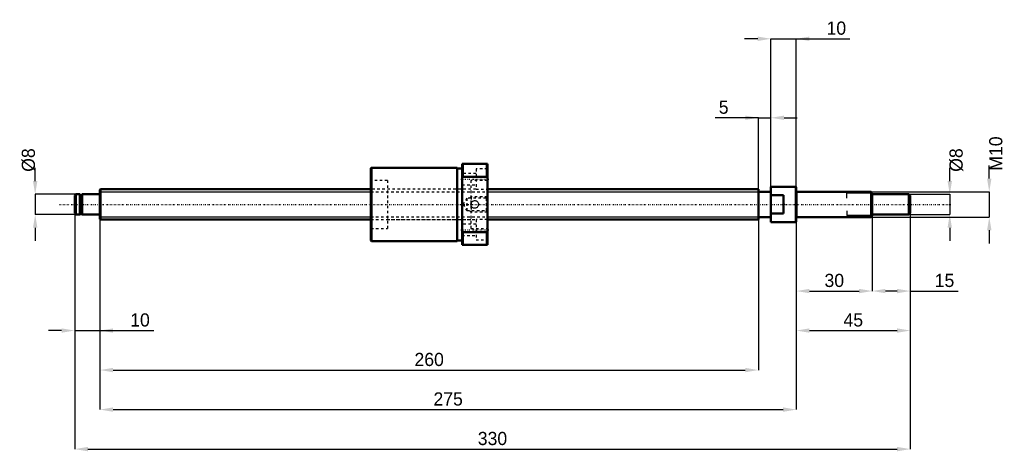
# Model space of a CAD drawing. Header units: millimetres. Extents: x -32 to 357, y -97 to 73.
import ezdxf

# ---------------------------------------------------------------- set-up
doc = ezdxf.new("R2010")
doc.units = ezdxf.units.MM
doc.linetypes.add('Center', pattern=[1.5, 0.45, -0.5, 0.05, -0.5])
doc.linetypes.add('Dashed', pattern=[2, 1, -1])
for name, color, linetype, lineweight in [('2d ConnectionPoints', 7, 'Continuous', 50), ('AM_0', 7, 'Continuous', 50), ('AM_4', 3, 'Continuous', 25), ('AM_5', 3, 'Continuous', 25), ('AM_7', 7, 'Center', 25), ('AM_9', 6, 'Dashed', 25)]:
    doc.layers.add(name, color=color, linetype=linetype, lineweight=lineweight)
doc.dimstyles.new('ISO-25', dxfattribs={"dimtxt": 2.5, "dimasz": 2.5, "dimexe": 1.25, "dimexo": 0.625, "dimtad": 1, "dimtxsty": 'Standard', "dimcen": 2.5, "dimadec": 0, "dimazin": 0, "dimtfac": 1, "dimtmove": 0, "dimatfit": 3, "dimfxl": 0, "dimarcsym": 0})

# ---------------------------------------------------------------- blocks, each defined once
blk = doc.blocks.new('1_BNK_1208_2_6RRG2_330LC7YRR0_Nut_0_in_BNK1208_2_6RRG2_330LC7Y_1530__0')
at = {"layer": 'AM_0'}
for p, q in [((143, 16), (143, -16)), ((153, 16), (143, 16)), ((143.25, 16), (143.25, 10.9)), ((152.75, 16), (152.75, 10.9)), ((153, 16), (153, -16)), ((107.25, 14.5), (107, 14.25)), ((107, 14.25), (107, -14.25)), ((141, 14.5), (107.25, 14.5)), ((107.25, 14.5), (107.25, -14.5)), ((141, 14.5), (141, -14.5)), ((143, 14.2), (141, 14.2)), ((143, 10.31), (143.25, 10.9)), ((143.25, 10.9), (152.75, 10.9)), ((152.75, 10.9), (153, 10.31)), ((143.25, -10.9), (143, -10.31)), ((143.25, -10.9), (143.25, -16)), ((152.75, -10.9), (143.25, -10.9)), ((153, -10.31), (152.75, -10.9)), ((152.75, -10.9), (152.75, -16)), ((107, -14.25), (107.25, -14.5)), ((107.25, -14.5), (141, -14.5)), ((141, -14.2), (143, -14.2)), ((143, -16), (153, -16))]:
    blk.add_line(p, q, dxfattribs=at)
at = {"layer": 'AM_5', "linetype": 'Dashed'}
for p, q in [((145.66, 2.46), (146.6, 3)), ((153, 3), (146.6, 3)), ((146.6, 3), (146.6, -3)), ((145.66, -2.46), (146.6, -3)), ((153, -3), (146.6, -3))]:
    blk.add_line(p, q, dxfattribs=at)
at = {"layer": 'AM_7'}
for p, q in [((142.5, 10), (153.5, 10)), ((142.5, -10), (153.5, -10))]:
    blk.add_line(p, q, dxfattribs=at)
at = {"layer": 'AM_9'}
for p, q in [((148.5, 12.25), (143, 12.25)), ((153, 14), (148.5, 14)), ((148.5, 14), (148.5, 6)), ((113.5, 9.5), (107, 9.5)), ((113.5, 9.5), (113.5, -9.5)), ((153, 9.5), (146.5, 9.5)), ((146.5, 9.5), (146.5, -9.5)), ((146.5, 6), (113.5, 6)), ((143, 7.75), (148.5, 7.75)), ((148.5, 6), (153, 6)), ((144.82, 2.46), (143.4, 0)), ((143.4, 0), (144.82, -2.46)), ((152.46, 2.46), (144.82, 2.46)), ((144.82, 2.46), (144.82, -2.46)), ((153, 3), (152.46, 2.46)), ((152.46, 2.46), (152.46, -2.46)), ((144.82, -2.46), (152.46, -2.46)), ((152.46, -2.46), (153, -3)), ((113.5, -6), (146.5, -6)), ((148.5, -7.75), (143, -7.75)), ((153, -6), (148.5, -6)), ((148.5, -6), (148.5, -14)), ((107, -9.5), (113.5, -9.5)), ((146.5, -9.5), (153, -9.5)), ((143, -12.25), (148.5, -12.25)), ((148.5, -14), (153, -14))]:
    blk.add_line(p, q, dxfattribs=at)
blk.add_lwpolyline([(146.5, 0), (146.52, 0.25), (146.58, 0.49), (146.69, 0.72), (146.82, 0.93), (147, 1.11), (147.2, 1.27), (147.42, 1.38), (147.66, 1.46), (147.91, 1.5), (148.16, 1.49), (148.41, 1.44), (148.64, 1.36), (148.86, 1.23), (149.05, 1.07), (149.22, 0.88), (149.35, 0.66), (149.44, 0.42), (149.49, 0.18), (149.5, -0.08), (149.46, -0.32), (149.39, -0.56), (149.28, -0.78), (149.13, -0.99), (148.95, -1.16), (148.74, -1.3), (148.51, -1.41), (148.27, -1.48), (148.01, -1.5), (147.76, -1.48), (147.52, -1.42), (147.29, -1.32), (147.08, -1.19), (146.9, -1.02), (146.74, -0.82), (146.62, -0.59), (146.54, -0.35), (146.5, 0)], dxfattribs=at)
for start, end in [(179.8557, 193.0003), (358.1563, 0.7373)]:
    blk.add_arc((148, 0), 1.5, start, end, dxfattribs=at)
blk = doc.blocks.new('2_BNK_1208_2_6RRG2_330LC7Y_Shaft_0_in_BNK1208_2_6RRG2_330LC7Y_1530__0')
at = {"layer": 'AM_0'}
for p, q in [((-9.5, 4), (-10, 3.5)), ((-7.9, 4), (-9.5, 4)), ((-9.5, 4), (-9.5, -4)), ((-7.9, 4), (-7.9, -4)), ((-0.2, 4), (-7, 4)), ((-7, 4), (-7, -4)), ((0.2, 6), (0, 5.8)), ((0, 5.8), (0, -5.8)), ((107, 6), (0.2, 6)), ((0.2, 6), (0.2, -6)), ((260, 6), (153, 6)), ((260, 6), (260, -6)), ((265, 5), (260, 5)), ((265, 7), (265, -7)), ((274.8, 7), (265, 7)), ((275, 6.8), (274.8, 7)), ((274.8, 7), (274.8, -7)), ((275, 6.8), (275, -6.8)), ((304.5, 5), (275.2, 5)), ((305, 4.5), (304.5, 5)), ((304.5, 5), (304.5, -5)), ((305, 4.5), (305, -4.5)), ((319.5, 4), (305, 4)), ((320, 3.5), (319.5, 4)), ((319.5, 4), (319.5, -4)), ((-10, 3.5), (-10, -3.5)), ((-7, 3.8), (-7.9, 3.8)), ((270, 3.61), (265, 3.61)), ((270, 3.61), (270, -3.61)), ((320, 3.5), (320, -3.5)), ((-10, -3.5), (-9.5, -4)), ((-7.9, -3.8), (-7, -3.8)), ((265, -3.61), (270, -3.61)), ((319.5, -4), (320, -3.5)), ((-9.5, -4), (-7.9, -4)), ((-7, -4), (-0.2, -4)), ((0, -5.8), (0.2, -6)), ((0.2, -6), (107, -6)), ((153, -6), (260, -6)), ((260, -5), (265, -5)), ((265, -7), (274.8, -7)), ((274.8, -7), (275, -6.8)), ((275.2, -5), (304.5, -5)), ((304.5, -5), (305, -4.5)), ((305, -4), (319.5, -4))]:
    blk.add_line(p, q, dxfattribs=at)
for centre, start, end in [((-0.2, 4.2), 270, 0), ((275.2, 5.2), 180, 270), ((-0.2, -4.2), 360, 90), ((275.2, -5.2), 90, 180)]:
    blk.add_arc(centre, 0.2, start, end, dxfattribs=at)
at = {"layer": 'AM_4'}
for p, q in [((-0.2, 4), (-0.2, -4)), ((275.2, 5), (275.2, -5))]:
    blk.add_line(p, q, dxfattribs=at)
at = {"layer": 'AM_5'}
for p, q in [((0, 4.93), (107, 4.93)), ((153, 4.93), (260, 4.93)), ((260, 3), (260, 4.93)), ((305, 4.39), (295, 4.39)), ((295, 2.5), (295, 4.39)), ((260, -3), (260, -4.93)), ((295, -2.5), (295, -4.39)), ((0, -4.93), (107, -4.93)), ((153, -4.93), (260, -4.93)), ((305, -4.39), (295, -4.39))]:
    blk.add_line(p, q, dxfattribs=at)
at = {"layer": 'AM_5', "linetype": 'Dashed'}
for p, q in [((107, 4.93), (153, 4.93)), ((107, -4.93), (153, -4.93))]:
    blk.add_line(p, q, dxfattribs=at)
at = {"layer": 'AM_7'}
blk.add_line((-16, 0), (336, 0), dxfattribs=at)
at = {"layer": 'AM_9'}
for p, q in [((148.5, 6), (107, 6)), ((107, -6), (148.5, -6))]:
    blk.add_line(p, q, dxfattribs=at)
blk = doc.blocks.new('*D3')
at = {"layer": 'AM_5', "color": 0, "lineweight": -2}
for p, q in [((-10, -3.5), (-10, -49.8)), ((0, -5.8), (0, -49.8)), ((-15.2, -49.8), (-20.4, -49.8)), ((-10, -49.8), (0, -49.8)), ((0, -49.8), (21.2, -49.8)), ((5.2, -49.8), (10.4, -49.8))]:
    blk.add_line(p, q, dxfattribs=at)
at = {"layer": 'AM_5', "color": 0}
for points in [[(-15.2, -50.67), (-15.2, -48.93), (-10, -49.8)], [(5.2, -48.93), (5.2, -50.67), (0, -49.8)]]:
    blk.add_solid(points, dxfattribs=at)
at = {"layer": 'Defpoints', "color": 0}
for p in [(-10, -3.5), (0, -5.8), (0, -49.8)]:
    blk.add_point(p, dxfattribs=at)
at = {"layer": 'AM_5', "color": 0, "insert": (15.8, -45.64), "char_height": 5.2, "attachment_point": 5}
blk.add_mtext('10', dxfattribs=at)
blk = doc.blocks.new('*D4')
at = {"layer": 'AM_5', "color": 0, "lineweight": -2}
for p, q in [((320, -3.5), (320, -34.2)), ((305, -4.5), (305, -34.2)), ((314.8, -34.2), (310.2, -34.2)), ((320, -34.2), (338.92, -34.2))]:
    blk.add_line(p, q, dxfattribs=at)
at = {"layer": 'AM_5', "color": 0}
for points in [[(310.2, -33.33), (310.2, -35.07), (305, -34.2)], [(314.8, -35.07), (314.8, -33.33), (320, -34.2)]]:
    blk.add_solid(points, dxfattribs=at)
at = {"layer": 'Defpoints', "color": 0}
for p in [(320, -3.5), (305, -4.5), (305, -34.2)]:
    blk.add_point(p, dxfattribs=at)
at = {"layer": 'AM_5', "color": 0, "insert": (333.52, -30.04), "char_height": 5.2, "attachment_point": 5}
blk.add_mtext('15', dxfattribs=at)
blk = doc.blocks.new('*D5')
at = {"layer": 'AM_5', "color": 0, "lineweight": -2}
for p, q in [((275, -6.8), (275, -34.2)), ((305, -4.5), (305, -34.2)), ((280.2, -34.2), (299.8, -34.2))]:
    blk.add_line(p, q, dxfattribs=at)
at = {"layer": 'AM_5', "color": 0}
for points in [[(280.2, -33.33), (280.2, -35.07), (275, -34.2)], [(299.8, -35.07), (299.8, -33.33), (305, -34.2)]]:
    blk.add_solid(points, dxfattribs=at)
at = {"layer": 'Defpoints', "color": 0}
for p in [(275, -6.8), (305, -4.5), (305, -34.2)]:
    blk.add_point(p, dxfattribs=at)
at = {"layer": 'AM_5', "color": 0, "insert": (290, -30.04), "char_height": 5.2, "attachment_point": 5}
blk.add_mtext('30', dxfattribs=at)
blk = doc.blocks.new('*D6')
at = {"layer": 'AM_5', "color": 0, "lineweight": -2}
for p, q in [((320, -3.5), (320, -49.8)), ((275, -6.8), (275, -49.8)), ((280.2, -49.8), (314.8, -49.8))]:
    blk.add_line(p, q, dxfattribs=at)
at = {"layer": 'AM_5', "color": 0}
for points in [[(280.2, -48.93), (280.2, -50.67), (275, -49.8)], [(314.8, -50.67), (314.8, -48.93), (320, -49.8)]]:
    blk.add_solid(points, dxfattribs=at)
at = {"layer": 'Defpoints', "color": 0}
for p in [(320, -3.5), (275, -6.8), (320, -49.8)]:
    blk.add_point(p, dxfattribs=at)
at = {"layer": 'AM_5', "color": 0, "insert": (297.5, -45.64), "char_height": 5.2, "attachment_point": 5}
blk.add_mtext('45', dxfattribs=at)
blk = doc.blocks.new('*D7')
at = {"layer": 'AM_5', "color": 0, "lineweight": -2}
for p, q in [((259.8, 65.4), (254.6, 65.4)), ((265, -7), (265, 65.4)), ((265, 65.4), (275, 65.4)), ((275, -6.8), (275, 65.4)), ((275, 65.4), (296.2, 65.4)), ((280.2, 65.4), (285.4, 65.4))]:
    blk.add_line(p, q, dxfattribs=at)
at = {"layer": 'AM_5', "color": 0}
for points in [[(259.8, 64.53), (259.8, 66.27), (265, 65.4)], [(280.2, 66.27), (280.2, 64.53), (275, 65.4)]]:
    blk.add_solid(points, dxfattribs=at)
at = {"layer": 'Defpoints', "color": 0}
for p in [(275, 65.4), (265, -7), (275, -6.8)]:
    blk.add_point(p, dxfattribs=at)
at = {"layer": 'AM_5', "color": 0, "insert": (290.8, 69.56), "char_height": 5.2, "attachment_point": 5}
blk.add_mtext('10', dxfattribs=at)
blk = doc.blocks.new('*D8')
at = {"layer": 'AM_5', "color": 0, "lineweight": -2}
for p, q in [((260, 34.2), (243.01, 34.2)), ((254.8, 34.2), (249.6, 34.2)), ((260, -4.93), (260, 34.2)), ((260, 34.2), (265, 34.2)), ((265, -7), (265, 34.2)), ((270.2, 34.2), (275.4, 34.2))]:
    blk.add_line(p, q, dxfattribs=at)
at = {"layer": 'AM_5', "color": 0}
for points in [[(254.8, 33.33), (254.8, 35.07), (260, 34.2)], [(270.2, 35.07), (270.2, 33.33), (265, 34.2)]]:
    blk.add_solid(points, dxfattribs=at)
at = {"layer": 'Defpoints', "color": 0}
for p in [(265, 34.2), (260, -4.93), (265, -7)]:
    blk.add_point(p, dxfattribs=at)
at = {"layer": 'AM_5', "color": 0, "insert": (246.31, 38.36), "char_height": 5.2, "attachment_point": 5}
blk.add_mtext('5', dxfattribs=at)
blk = doc.blocks.new('*D9')
at = {"layer": 'AM_5', "color": 0, "lineweight": -2}
for p, q in [((0, -5.8), (0, -65.4)), ((260, -4.93), (260, -65.4)), ((5.2, -65.4), (254.8, -65.4))]:
    blk.add_line(p, q, dxfattribs=at)
at = {"layer": 'AM_5', "color": 0}
for points in [[(5.2, -64.53), (5.2, -66.27), (0, -65.4)], [(254.8, -66.27), (254.8, -64.53), (260, -65.4)]]:
    blk.add_solid(points, dxfattribs=at)
at = {"layer": 'Defpoints', "color": 0}
for p in [(0, -5.8), (260, -4.93), (260, -65.4)]:
    blk.add_point(p, dxfattribs=at)
at = {"layer": 'AM_5', "color": 0, "insert": (130, -61.24), "char_height": 5.2, "attachment_point": 5}
blk.add_mtext('260', dxfattribs=at)
blk = doc.blocks.new('*D10')
at = {"layer": 'AM_5', "color": 0, "lineweight": -2}
for p, q in [((0, -5.8), (0, -81)), ((275, -6.8), (275, -81)), ((5.2, -81), (269.8, -81))]:
    blk.add_line(p, q, dxfattribs=at)
at = {"layer": 'AM_5', "color": 0}
for points in [[(5.2, -80.13), (5.2, -81.87), (0, -81)], [(269.8, -81.87), (269.8, -80.13), (275, -81)]]:
    blk.add_solid(points, dxfattribs=at)
at = {"layer": 'Defpoints', "color": 0}
for p in [(0, -5.8), (275, -6.8), (275, -81)]:
    blk.add_point(p, dxfattribs=at)
at = {"layer": 'AM_5', "color": 0, "insert": (137.5, -76.84), "char_height": 5.2, "attachment_point": 5}
blk.add_mtext('275', dxfattribs=at)
blk = doc.blocks.new('*D11')
at = {"layer": 'AM_5', "color": 0, "lineweight": -2}
for p, q in [((-10, -3.5), (-10, -96.6)), ((320, -3.5), (320, -96.6)), ((-4.8, -96.6), (314.8, -96.6))]:
    blk.add_line(p, q, dxfattribs=at)
at = {"layer": 'AM_5', "color": 0}
for points in [[(-4.8, -95.73), (-4.8, -97.47), (-10, -96.6)], [(314.8, -97.47), (314.8, -95.73), (320, -96.6)]]:
    blk.add_solid(points, dxfattribs=at)
at = {"layer": 'Defpoints', "color": 0}
for p in [(-10, -3.5), (320, -3.5), (320, -96.6)]:
    blk.add_point(p, dxfattribs=at)
at = {"layer": 'AM_5', "color": 0, "insert": (155, -92.44), "char_height": 5.2, "attachment_point": 5}
blk.add_mtext('330', dxfattribs=at)
blk = doc.blocks.new('*D12')
at = {"layer": 'AM_5', "color": 0, "lineweight": -2}
for p, q in [((-25.6, 9.2), (-25.6, 14.4)), ((-9.5, 4), (-25.6, 4)), ((-25.6, 4), (-25.6, -4)), ((-9.5, -4), (-25.6, -4)), ((-25.6, -9.2), (-25.6, -14.4))]:
    blk.add_line(p, q, dxfattribs=at)
at = {"layer": 'AM_5', "color": 0}
for points in [[(-26.47, 9.2), (-24.73, 9.2), (-25.6, 4)], [(-24.73, -9.2), (-26.47, -9.2), (-25.6, -4)]]:
    blk.add_solid(points, dxfattribs=at)
at = {"layer": 'Defpoints', "color": 0}
for p in [(-9.5, 4), (-25.6, -4), (-9.5, -4)]:
    blk.add_point(p, dxfattribs=at)
at = {"layer": 'AM_5', "color": 0, "insert": (-28.2, 17.52), "char_height": 5.2, "attachment_point": 5, "rotation": 90}
blk.add_mtext('Ø8', dxfattribs=at)
blk = doc.blocks.new('*D13')
at = {"layer": 'AM_5', "color": 0, "lineweight": -2}
for p, q in [((335.6, 9.2), (335.6, 14.4)), ((319.5, 4), (335.6, 4)), ((335.6, 4), (335.6, -4)), ((319.5, -4), (335.6, -4)), ((335.6, -9.2), (335.6, -14.4))]:
    blk.add_line(p, q, dxfattribs=at)
at = {"layer": 'AM_5', "color": 0}
for points in [[(334.73, 9.2), (336.47, 9.2), (335.6, 4)], [(336.47, -9.2), (334.73, -9.2), (335.6, -4)]]:
    blk.add_solid(points, dxfattribs=at)
at = {"layer": 'Defpoints', "color": 0}
for p in [(319.5, 4), (319.5, -4), (335.6, -4)]:
    blk.add_point(p, dxfattribs=at)
at = {"layer": 'AM_5', "color": 0, "insert": (338.2, 17.52), "char_height": 5.2, "attachment_point": 5, "rotation": 90}
blk.add_mtext('Ø8', dxfattribs=at)
blk = doc.blocks.new('*D14')
at = {"layer": 'AM_5', "color": 0, "lineweight": -2}
for p, q in [((351.2, 10.2), (351.2, 15.4)), ((304.5, 5), (351.2, 5)), ((351.2, 5), (351.2, -5)), ((304.5, -5), (351.2, -5)), ((351.2, -10.2), (351.2, -15.4))]:
    blk.add_line(p, q, dxfattribs=at)
at = {"layer": 'AM_5', "color": 0}
for points in [[(350.33, 10.2), (352.07, 10.2), (351.2, 5)], [(352.07, -10.2), (350.33, -10.2), (351.2, -5)]]:
    blk.add_solid(points, dxfattribs=at)
at = {"layer": 'Defpoints', "color": 0}
for p in [(304.5, 5), (304.5, -5), (351.2, -5)]:
    blk.add_point(p, dxfattribs=at)
at = {"layer": 'AM_5', "color": 0, "insert": (353.8, 20.08), "char_height": 5.2, "attachment_point": 5, "rotation": 90}
blk.add_mtext('M10', dxfattribs=at)

msp = doc.modelspace()

# ---------------------------------------------------------------- linework, layer by layer
at = {"layer": '2d ConnectionPoints'}
for p in [(0, 0), (270, 0)]:
    msp.add_point(p, dxfattribs=at)

# ---------------------------------------------------------------- block references
for name in ['1_BNK_1208_2_6RRG2_330LC7YRR0_Nut_0_in_BNK1208_2_6RRG2_330LC7Y_1530__0', '2_BNK_1208_2_6RRG2_330LC7Y_Shaft_0_in_BNK1208_2_6RRG2_330LC7Y_1530__0']:
    msp.add_blockref(name, (0, 0))

# ---------------------------------------------------------------- dimensions: what is measured, and where the dimension line sits
at = {"layer": 'AM_5'}
for base, p1, p2, text, picture, middle in [((275, 65.4), (265, -7), (275, -6.8), '10', '*D7', (290.7981, 65.4)), ((265, 34.2), (260, -4.9265), (265, -7), '5', '*D8', (246.3067, 34.2)), ((0, -49.8), (-10, -3.5), (0, -5.8), '10', '*D3', (15.7981, -49.8)), ((320, -96.6), (-10, -3.5), (320, -3.5), '330', '*D11', (155, -96.6)), ((320, -49.8), (275, -6.8), (320, -3.5), '45', '*D6', (297.5, -49.8)), ((305, -34.2), (320, -3.5), (305, -4.5), '15', '*D4', (333.52, -34.2)), ((260, -65.4), (0, -5.8), (260, -4.9265), '260', '*D9', (130, -65.4)), ((275, -81), (0, -5.8), (275, -6.8), '275', '*D10', (137.5, -81)), ((305, -34.2), (275, -6.8), (305, -4.5), '30', '*D5', (290, -34.2))]:
    dim = msp.add_linear_dim(base=base, p1=p1, p2=p2, text=text, dimstyle='ISO-25', override={"dimtxt": 5.2, "dimasz": 5.2, "dimexe": 0, "dimexo": 0, "dimgap": 1.56}, dxfattribs=at)
    dim.commit()
    dim.dimension.update_dxf_attribs({"geometry": picture, "text_midpoint": middle, "dimtype": 160})
for base, p1, p2, text, picture, middle in [((351.2, -5), (304.5, 5), (304.5, -5), 'M10', '*D14', (353.8, 20.08)), ((-25.6, -4), (-9.5, 4), (-9.5, -4), 'Ø8', '*D12', (-28.2, 17.52)), ((335.6, -4), (319.5, 4), (319.5, -4), 'Ø8', '*D13', (338.2, 17.52))]:
    dim = msp.add_linear_dim(base=base, p1=p1, p2=p2, angle=90, text=text, dimstyle='ISO-25', override={"dimtxt": 5.2, "dimasz": 5.2, "dimexe": 0, "dimexo": 0, "dimgap": 1.56}, dxfattribs=at)
    dim.commit()
    dim.dimension.update_dxf_attribs({"geometry": picture, "text_midpoint": middle, "dimtype": 160, "text_rotation": 90})

doc.saveas('drawing.dxf')
